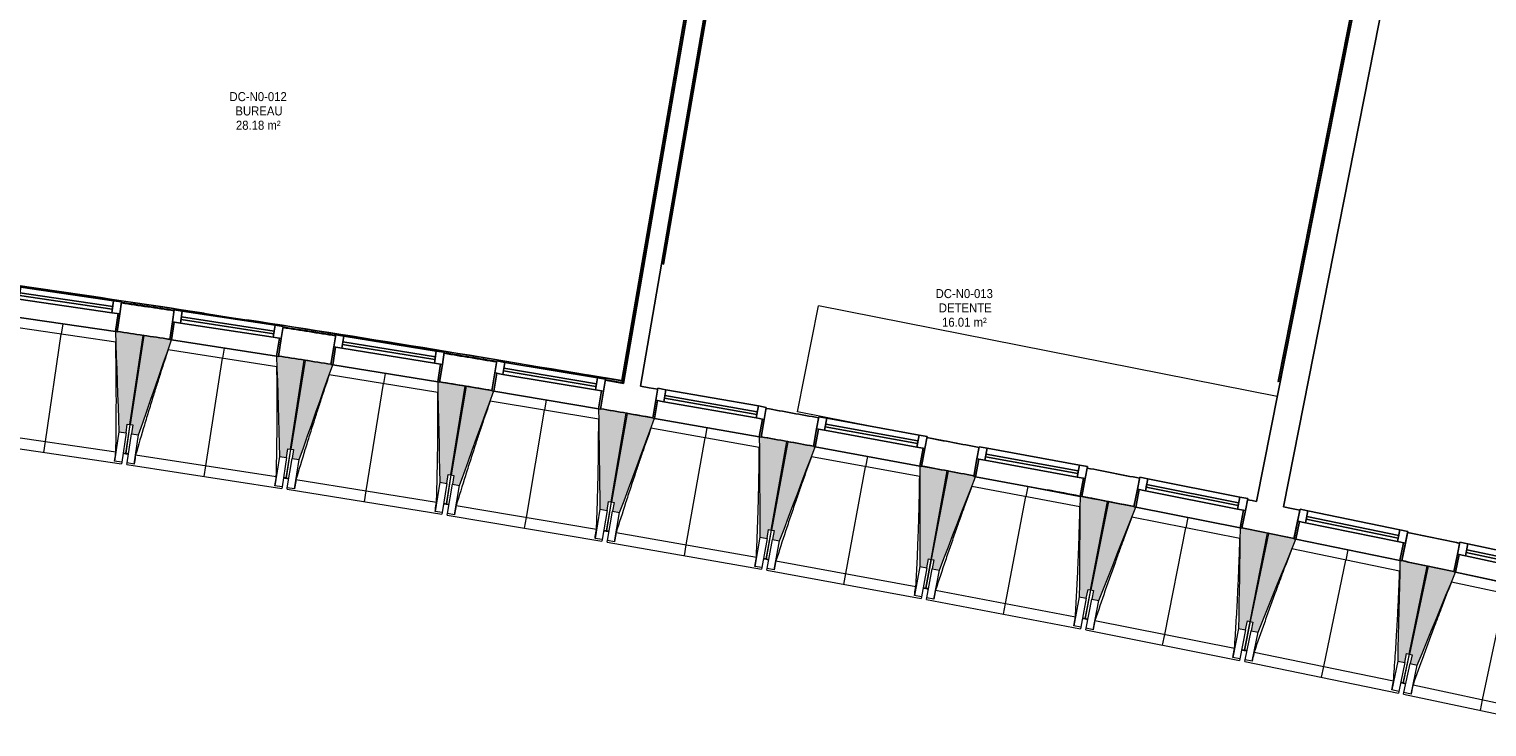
# Model space of a CAD drawing. Header units: millimetres. Extents: x -2845 to 74565, y -36590 to 13748.
# Tile 28 of 49: x 49814 to 57899, y -32771 to -28901. Entities that reach past the tile are written whole.
import ezdxf

# ---------------------------------------------------------------- set-up
doc = ezdxf.new("R2010")
doc.units = ezdxf.units.MM
for name, color, linetype, lineweight in [('A-FLOR', 7, 'Continuous', 25), ('A-FLOR-HRAL', 7, 'Continuous', 18), ('A-GENM', 7, 'Continuous', 18), ('A-GLAZ', 7, 'Continuous', 25), ('A-WALL', 7, 'Continuous', 25), ('ESPACE', 7, 'Continuous', 30), ('I-WALL', 7, 'Continuous', 25), ('MUR', 7, 'Continuous', 25), ('Q-CASE', 7, 'Continuous', 18), ('S-BEAM', 7, 'Continuous', 18)]:
    doc.layers.add(name, color=color, linetype=linetype, lineweight=lineweight)
doc.styles.add('Arial_4', font='arial.ttf', dxfattribs={"width": 0.9, "height": 50})

# ---------------------------------------------------------------- blocks, each defined once
blk = doc.blocks.new('20_MUR PREFA_01 - MODULE_01 B-3165811-2021_015_1111_DCE_1_50_N0 FINI_CFO_DIS')
at = {"layer": 'A-GENM'}
for p, q in [((0, 722.1), (0, 661.4)), ((0, 661.4), (0, 58.5)), ((0, 0.7), (0, 58.5))]:
    blk.add_line(p, q, dxfattribs=at)
blk = doc.blocks.new('B02_DC_STR_rvt-1-2021_015_1111_DCE_1_50_N0 FINI_CFO_DIS')
at = {"layer": 'S-BEAM', "lineweight": 5, "true_color": 0x787878}
for points in [[(-2818.4, -31141), (-2811.1, -31091.6), (-2796.3, -31093.7), (-2723.9, -30600.2), (-2867.3, -30579.2), (-2867.4, -30579.9), (-2877.3, -30578.4), (-2857.9, -31135.2)], [(-2748.3, -31151.6), (-2566.2, -30625.1), (-2576.1, -30623.6), (-2576.1, -30622.9), (-2719.3, -30601.2), (-2795.1, -31093.8), (-2780.3, -31096.1), (-2787.9, -31145.5), (-2771.5, -31148)], [(-1928, -31277.9), (-1920.4, -31228.5), (-1905.6, -31230.7), (-1829.7, -30737.7), (-1972.9, -30715.7), (-1973, -30716.4), (-1982.9, -30714.9), (-1967.5, -31271.8)], [(-1858, -31288.9), (-1672.2, -30763.7), (-1682, -30762.1), (-1682, -30761.4), (-1825, -30738.4), (-1904.4, -31230.8), (-1889.6, -31233.2), (-1897.5, -31282.6), (-1875.4, -31286.1)], [(-1038.6, -31421.1), (-1030.7, -31371.7), (-1015.9, -31374.1), (-936.4, -30881.7), (-1079.5, -30858.6), (-1079.6, -30859.3), (-1089.4, -30857.7), (-1078.1, -31414.7)], [(-968.8, -31432.7), (-779.1, -30908.8), (-789, -30907.1), (-789, -30906.4), (-931.7, -30882.4), (-1014.7, -31374.2), (-999.9, -31376.7), (-1008.2, -31426), (-979.3, -31430.9)], [(-150.3, -31570.7), (-142, -31521.4), (-127.2, -31523.9), (-44.3, -31032), (-187.1, -31007.9), (-187.3, -31008.6), (-197.1, -31007), (-189.8, -31564.1), (-161.2, -31568.9)], [(-80.5, -31582.8), (112.9, -31060.3), (103, -31058.6), (103, -31057.9), (-39.5, -31032.8), (-126, -31524), (-111.3, -31526.6), (-119.9, -31575.8), (-83.2, -31582.3)], [(736.9, -31726.7), (745.6, -31677.4), (760.3, -31680), (846.8, -31188.8), (704.1, -31163.7), (704, -31164.4), (694.2, -31162.6), (697.5, -31719.8), (713.4, -31722.6)], [(806.6, -31739.3), (1003.7, -31218.2), (993.9, -31216.4), (993.9, -31215.7), (851.5, -31189.6), (761.5, -31680.2), (776.3, -31682.9), (767.2, -31732), (776.3, -31733.7)], [(1623, -31889), (1632, -31839.9), (1646.7, -31842.6), (1736.8, -31352), (1594.2, -31325.8), (1594.1, -31326.5), (1584.3, -31324.7), (1583.6, -31881.8), (1609.5, -31886.6)], [(1692.6, -31902.1), (1892.7, -31384.5), (1883.3, -31382.7), (1883.3, -31379.8), (1741.5, -31352.7), (1647.9, -31842.7), (1662.6, -31845.5), (1653.3, -31894.6), (1662.6, -31896.4)], [(2507.8, -32057.8), (2517.2, -32008.7), (2531.9, -32011.5), (2625.5, -31521.5), (2473.2, -31492.5), (2468.5, -32050.3), (2505.6, -32057.3)], [(2577.3, -32071.3), (2782, -31553.1), (2772.2, -31551.2), (2772.2, -31550.5), (2630.2, -31522.3), (2533.1, -32011.6), (2547.8, -32014.5), (2538.1, -32063.6), (2547.8, -32065.5)], [(3391.5, -32232.8), (3401.7, -32183.9), (3415.9, -32186.7), (3513, -31697.5), (3370.8, -31669.3), (3370.7, -31669.9), (3360.9, -31668), (3352.2, -32225.1), (3354.4, -32225.5)], [(3460.9, -32246.9), (3669.5, -31729.5), (3517.7, -31698.3), (3417.1, -32186.8), (3431.8, -32189.9), (3421.7, -32238.8), (3431.8, -32240.9)], [(4273.8, -32414.3), (4283.9, -32365.3), (4298.6, -32368.3), (4399.2, -31879.8), (4247.4, -31848.5), (4234.7, -32406.2), (4239.4, -32407.2)], [(4343.1, -32428.8), (4555.2, -31913.6), (4545.4, -31911.5), (4545.4, -31910.8), (4403.9, -31880.6), (4299.8, -32368.4), (4314.5, -32371.6), (4304, -32420.5), (4314.5, -32422.7)]]:
    blk.add_hatch(color=8, dxfattribs=at).paths.add_polyline_path(points)
at = {"layer": 'A-FLOR'}
for p, q in [((-2834.8, -31252.9), (-2805.1, -31257.4)), ((-2804.9, -31256.3), (-2819.7, -31254)), ((-1945.2, -31389.6), (-1915.6, -31394.3)), ((-1930.2, -31390.9), (-1945, -31388.7)), ((-1915.6, -31394.3), (-1930.4, -31392)), ((-1027, -31537.6), (-1056.6, -31532.8)), ((-1056.6, -31532.8), (-1027, -31537.6)), ((-139.6, -31687.3), (-169.1, -31682.2)), ((-169.1, -31682.2), (-139.6, -31687.3)), ((-139.4, -31686.2), (-154.1, -31683.6)), ((717.3, -31838.1), (746.8, -31843.4)), ((732.2, -31839.7), (717.5, -31837.1)), ((1632, -32005.8), (1602.5, -32000.3)), ((1602.5, -32000.3), (1632, -32005.8)), ((1632.3, -32004.7), (1617.5, -32001.9)), ((2516.1, -32174.6), (2486.6, -32168.9)), ((2486.6, -32168.9), (2516.1, -32174.6)), ((2501.5, -32170.7), (2486.8, -32167.9)), ((3369.5, -32343.8), (3398.9, -32349.8)), ((3399.1, -32348.6), (3384.4, -32345.6)), ((4280.4, -32531.2), (4251, -32525.1)), ((4251, -32525.1), (4280.4, -32531.2)), ((4265.9, -32527.1), (4251.2, -32524))]:
    blk.add_line(p, q, dxfattribs=at)
at = {"layer": 'S-BEAM'}
for p, q in [((-2875.6, -30637.1), (-3479.7, -30548.6)), ((-3461.2, -30492.8), (-2877.3, -30578.4)), ((-2723.9, -30600.2), (-2867.4, -30579.2)), ((-2796.3, -31093.7), (-2723.9, -30600.2)), ((-2719.2, -30600.8), (-2795.1, -31093.8)), ((-2576, -30622.9), (-2719.2, -30600.8)), ((-2566.2, -30625.1), (-1982.9, -30714.9)), ((-1981.6, -30773.5), (-2585, -30680.7)), ((-1829.7, -30737.7), (-1973, -30715.7)), ((-1905.6, -31230.7), (-1829.7, -30737.7)), ((-1825, -30738.4), (-1904.4, -31230.8)), ((-1681.9, -30761.5), (-1825, -30738.4)), ((-1672.1, -30763.7), (-1089.5, -30857.7)), ((-1088.7, -30916.4), (-1691.4, -30819.2)), ((-936.4, -30881.7), (-1079.6, -30858.6)), ((-1015.9, -31374.1), (-936.4, -30881.7)), ((-931.7, -30882.4), (-1014.7, -31374.2)), ((-788.8, -30906.5), (-931.7, -30882.4)), ((-196.7, -31065.6), (-798.7, -30964.1)), ((-779.1, -30908.8), (-197.1, -31007)), ((-44.3, -31032), (-187.2, -31007.9)), ((-127.2, -31523.9), (-44.3, -31032)), ((-39.5, -31032.8), (-126, -31524)), ((103.2, -31057.9), (-39.5, -31032.8)), ((-2796.3, -31093.7), (-2819.8, -31254.1)), ((-2819.7, -31254), (-2795.1, -31093.8)), ((-2818.4, -31141), (-2811.1, -31091.6)), ((-2811.1, -31091.6), (-2796.3, -31093.7)), ((-2795.1, -31093.8), (-2780.3, -31096.1)), ((-2780.3, -31096.1), (-2787.9, -31145.5)), ((694.1, -31221.3), (92.9, -31115.5)), ((112.9, -31060.3), (694.1, -31162.6)), ((-3704.3, -31186.3), (-2843.5, -31312.5)), ((-3655.7, -31132.1), (-2874.5, -31246.6)), ((-2857.9, -31135.2), (-2881.7, -31297.7)), ((-2857.9, -31135.2), (-2818.4, -31141)), ((-2818.4, -31141), (-2842.2, -31303.5)), ((-2812.8, -31307.8), (-2787.9, -31145.5)), ((-2787.9, -31145.5), (-2748.3, -31151.6)), ((-2773.3, -31313.9), (-2748.3, -31151.6)), ((846.8, -31188.8), (704, -31163.7)), ((760.3, -31680), (846.8, -31188.8)), ((851.5, -31189.6), (761.5, -31680.2)), ((994, -31215.7), (851.5, -31189.6)), ((-2834.9, -31254), (-2820.1, -31256.2)), ((-2820.1, -31256.1), (-2819.9, -31255.2)), ((-2819.9, -31255.2), (-2820.1, -31256.2)), ((-2820.1, -31256.1), (-2805.2, -31258.4)), ((-2765.2, -31263), (-1984.9, -31383.1)), ((-1967.5, -31271.8), (-1992.5, -31434.1)), ((-1967.5, -31271.8), (-1928, -31277.9)), ((-1928, -31277.9), (-1953, -31440.2)), ((-1905.6, -31230.7), (-1930.2, -31390.9)), ((-1930.2, -31390.8), (-1904.4, -31230.8)), ((-1928, -31277.9), (-1920.4, -31228.5)), ((-1923.7, -31444.7), (-1897.5, -31282.6)), ((-1920.4, -31228.5), (-1905.6, -31230.7)), ((-1904.4, -31230.8), (-1889.6, -31233.2)), ((-1889.6, -31233.2), (-1897.5, -31282.6)), ((-1897.5, -31282.6), (-1858, -31288.9)), ((1583.8, -31383.4), (983.4, -31273.2)), ((1003.8, -31218.2), (1584.3, -31324.7)), ((-2881.7, -31297.7), (-2881.7, -31297.5)), ((-2842.2, -31303.5), (-2881.7, -31297.7)), ((-2842.2, -31303.5), (-2843.5, -31312.5)), ((-2814.2, -31316.8), (-2812.8, -31307.8)), ((-2814.2, -31316.8), (-1954.3, -31449.1)), ((-2773.3, -31313.9), (-2812.8, -31307.8)), ((-2773.2, -31313.7), (-2773.3, -31313.9)), ((-1884.2, -31451), (-1858, -31288.9)), ((1736.8, -31352), (1594.2, -31325.8)), ((1646.7, -31842.6), (1736.8, -31352)), ((1741.5, -31352.7), (1647.9, -31842.7)), ((1883.8, -31379.9), (1741.5, -31352.7)), ((-1992.5, -31434.1), (-1992.5, -31433.8)), ((-1953, -31440.2), (-1992.5, -31434.1)), ((-1953, -31440.2), (-1954.3, -31449.1)), ((-1945.4, -31390.7), (-1930.5, -31393)), ((-1930.4, -31392), (-1930.5, -31393)), ((-1930.5, -31392.9), (-1915.7, -31395.3)), ((-1925.1, -31453.6), (-1923.7, -31444.7)), ((-1884.2, -31451), (-1923.7, -31444.7)), ((-1875.7, -31400.2), (-1096.3, -31525.9)), ((-1078.1, -31414.7), (-1104.3, -31576.8)), ((-1078.1, -31414.7), (-1038.6, -31421.1)), ((-1038.6, -31421.1), (-1064.8, -31583.2)), ((-1015.9, -31374.1), (-1041.7, -31534.2)), ((-1041.6, -31534.1), (-1014.7, -31374.2)), ((-1038.6, -31421.1), (-1030.7, -31371.7)), ((-1035.5, -31587.9), (-1008.2, -31426)), ((-1030.7, -31371.7), (-1015.9, -31374.1)), ((-1014.7, -31374.2), (-999.9, -31376.7)), ((-999.9, -31376.7), (-1008.2, -31426)), ((-1008.2, -31426), (-968.8, -31432.7)), ((-996.1, -31594.6), (-968.8, -31432.7)), ((2472.3, -31551.8), (1872.7, -31437.3)), ((1893.5, -31382.5), (2473.2, -31493.1)), ((-1925.1, -31453.6), (-1066.2, -31592.1)), ((-1884.1, -31450.8), (-1884.2, -31451)), ((-127.2, -31523.9), (-154.2, -31683.7)), ((-154.1, -31683.6), (-126, -31524)), ((-150.3, -31570.7), (-142, -31521.4)), ((-142, -31521.4), (-127.2, -31523.9)), ((-126, -31524), (-111.3, -31526.6)), ((-111.3, -31526.6), (-119.9, -31575.8)), ((2625.5, -31521.5), (2473.2, -31492.5)), ((2531.9, -32011.5), (2625.5, -31521.5)), ((2630.2, -31522.3), (2533.1, -32011.6)), ((2772.3, -31550.5), (2630.2, -31522.3)), ((-1104.3, -31576.8), (-1104.3, -31576.6)), ((-1064.8, -31583.2), (-1104.3, -31576.8)), ((-1064.8, -31583.2), (-1066.2, -31592.1)), ((-1056.8, -31533.8), (-1042, -31536.2)), ((-1041.9, -31535.6), (-1042, -31536.2)), ((-1042, -31536.1), (-1027.2, -31538.6)), ((-1037, -31596.9), (-1035.5, -31587.9)), ((-1037, -31596.9), (-179.1, -31741.5)), ((-996.1, -31594.6), (-1035.5, -31587.9)), ((-996, -31594.3), (-996.1, -31594.6)), ((-987.3, -31543.8), (-208.7, -31675.1)), ((-189.8, -31564.1), (-217.1, -31726)), ((-189.8, -31564.1), (-150.3, -31570.7)), ((-150.3, -31570.7), (-177.6, -31732.6)), ((-148.4, -31737.6), (-119.9, -31575.8)), ((-119.9, -31575.8), (-80.5, -31582.8)), ((-109, -31744.5), (-80.5, -31582.8)), ((3359.6, -31726.6), (2760.8, -31607.9)), ((2782, -31553.1), (3360.9, -31668)), ((-169.3, -31683.3), (-154.5, -31685.8)), ((-154.5, -31685.7), (-154.4, -31684.8)), ((-154.4, -31684.8), (-154.5, -31685.8)), ((-154.5, -31685.7), (-139.7, -31688.3)), ((760.3, -31680), (732.2, -31839.7)), ((732.3, -31839.6), (761.5, -31680.2)), ((736.9, -31726.7), (745.6, -31677.4)), ((745.6, -31677.4), (760.3, -31680)), ((761.5, -31680.2), (776.3, -31682.9)), ((776.3, -31682.9), (767.2, -31732)), ((3513, -31697.5), (3370.8, -31669.2)), ((-217.1, -31726), (-217.1, -31725.7)), ((-177.6, -31732.6), (-217.1, -31726)), ((-177.6, -31732.6), (-179.1, -31741.5)), ((-150, -31746.5), (-148.4, -31737.6)), ((-150, -31746.5), (706.8, -31897.3)), ((-109, -31744.5), (-148.4, -31737.6)), ((-108.9, -31744.2), (-109, -31744.5)), ((-99.8, -31693.7), (677.7, -31830.6)), ((697.5, -31719.8), (669, -31881.5)), ((697.5, -31719.8), (736.9, -31726.7)), ((736.9, -31726.7), (708.4, -31888.4)), ((737.6, -31893.6), (767.2, -31732)), ((767.2, -31732), (806.6, -31739.3)), ((777, -31900.8), (806.6, -31739.3)), ((3415.9, -32186.7), (3513, -31697.5)), ((3517.7, -31698.3), (3417.1, -32186.8)), ((3669.5, -31729.5), (3517.7, -31698.3)), ((3669.2, -31730.2), (4247.3, -31849.2)), ((717.1, -31839.2), (731.9, -31841.8)), ((732, -31840.8), (731.9, -31841.8)), ((731.9, -31841.7), (746.6, -31844.4)), ((786.5, -31850.1), (1563.1, -31992.6)), ((1646.7, -31842.6), (1617.5, -32002)), ((1617.5, -32001.9), (1647.9, -31842.7)), ((1623, -31889), (1632, -31839.9)), ((1632, -31839.9), (1646.7, -31842.6)), ((1647.9, -31842.7), (1662.6, -31845.5)), ((1662.6, -31845.5), (1653.3, -31894.6)), ((4245.6, -31907.8), (3647.7, -31784.8)), ((4399.2, -31879.8), (4247.4, -31848.5)), ((669, -31881.5), (669, -31881.2)), ((708.4, -31888.4), (669, -31881.5)), ((708.4, -31888.4), (706.8, -31897.3)), ((736, -31902.5), (737.6, -31893.6)), ((736, -31902.5), (1591.7, -32059.5)), ((777, -31900.8), (737.6, -31893.6)), ((777, -31900.5), (777, -31900.8)), ((1583.6, -31881.8), (1554, -32043.3)), ((1583.6, -31881.8), (1623, -31889)), ((1623, -31889), (1593.3, -32050.6)), ((1622.5, -32055.9), (1653.3, -31894.6)), ((1653.3, -31894.6), (1692.6, -31902.1)), ((1661.8, -32063.4), (1692.6, -31902.1)), ((4298.6, -32368.3), (4399.2, -31879.8)), ((4403.9, -31880.6), (4299.8, -32368.4)), ((4545.6, -31910.9), (4403.9, -31880.6)), ((4555.2, -31913.6), (5132.4, -32036.8)), ((1602.3, -32001.4), (1617.1, -32004.1)), ((1617.1, -32004), (1617.3, -32003.1)), ((1617.3, -32003.1), (1617.1, -32004.1)), ((1617.1, -32004), (1631.9, -32006.8)), ((1671.7, -32012.8), (2447.2, -32160.9)), ((2531.9, -32011.5), (2501.5, -32170.7)), ((2501.6, -32170.6), (2533.1, -32011.6)), ((2507.8, -32057.8), (2517.2, -32008.7)), ((2517.2, -32008.7), (2531.9, -32011.5)), ((2533.1, -32011.6), (2547.8, -32014.5)), ((2547.8, -32014.5), (2538.1, -32063.6)), ((5130.3, -32095.4), (4533.2, -31968)), ((1554, -32043.3), (1554, -32043.1)), ((1593.3, -32050.6), (1554, -32043.3)), ((1593.3, -32050.6), (1591.7, -32059.5)), ((1620.8, -32064.8), (1622.5, -32055.9)), ((1620.8, -32064.8), (2475.3, -32227.9)), ((1661.8, -32063.4), (1622.5, -32055.9)), ((1661.9, -32063.2), (1661.8, -32063.4)), ((2468.5, -32050.3), (2437.8, -32211.6)), ((2468.5, -32050.3), (2507.8, -32057.8)), ((2507.8, -32057.8), (2477, -32219.1)), ((2506.2, -32224.6), (2538.1, -32063.6)), ((2538.1, -32063.6), (2577.3, -32071.3)), ((2545.4, -32232.4), (2577.3, -32071.3)), ((2486.4, -32169.9), (2501.2, -32172.8)), ((2501.3, -32171.8), (2501.2, -32172.8)), ((2501.2, -32172.7), (2515.9, -32175.6)), ((2437.8, -32211.6), (2437.8, -32211.3)), ((2477, -32219.1), (2437.8, -32211.6)), ((2477, -32219.1), (2475.3, -32227.9)), ((2504.4, -32233.5), (2506.2, -32224.6)), ((2504.4, -32233.5), (3357.8, -32402.8)), ((2545.4, -32232.4), (2506.2, -32224.6)), ((2545.5, -32232.2), (2545.4, -32232.4)), ((2555.7, -32181.9), (3330.1, -32335.5)), ((3352.2, -32225.1), (3320.3, -32386.1)), ((3352.2, -32225.1), (3391.5, -32232.8)), ((3391.5, -32232.8), (3359.5, -32393.9)), ((3415.9, -32186.7), (3384.4, -32345.7)), ((3384.4, -32345.6), (3417.1, -32186.8)), ((3388.6, -32399.7), (3421.7, -32238.8)), ((3391.5, -32232.8), (3401.2, -32183.8)), ((3401.2, -32183.8), (3415.9, -32186.7)), ((3417.1, -32186.8), (3431.8, -32189.9)), ((3431.8, -32189.9), (3421.7, -32238.8)), ((3421.7, -32238.8), (3460.9, -32246.9)), ((3427.8, -32407.7), (3460.9, -32246.9)), ((3320.3, -32386.1), (3320.3, -32385.9)), ((3359.5, -32393.9), (3320.3, -32386.1)), ((3359.5, -32393.9), (3357.8, -32402.8)), ((3369.3, -32344.9), (3384, -32347.8)), ((3384, -32347.7), (3384.2, -32346.8)), ((3384.2, -32346.8), (3384, -32347.8)), ((3384, -32347.7), (3398.7, -32350.7)), ((3386.8, -32408.5), (3388.6, -32399.7)), ((3386.8, -32408.5), (4238.9, -32584)), ((3427.8, -32407.7), (3388.6, -32399.7)), ((3427.9, -32407.5), (3427.8, -32407.7)), ((3438.4, -32357.3), (4211.7, -32516.5)), ((4234.7, -32406.2), (4201.6, -32567)), ((4234.7, -32406.2), (4273.8, -32414.3)), ((4273.8, -32414.3), (4240.7, -32575.1)), ((4298.6, -32368.3), (4265.9, -32527.1)), ((4266, -32527), (4299.8, -32368.4)), ((4269.8, -32581.1), (4304, -32420.5)), ((4273.8, -32414.3), (4283.9, -32365.3)), ((4283.9, -32365.3), (4298.6, -32368.3)), ((4299.8, -32368.4), (4314.5, -32371.6)), ((4314.5, -32371.6), (4304, -32420.5)), ((4304, -32420.5), (4343.1, -32428.8)), ((4308.9, -32589.4), (4343.1, -32428.8)), ((4201.6, -32567), (4201.6, -32566.8)), ((4240.7, -32575.1), (4201.6, -32567)), ((4240.7, -32575.1), (4238.9, -32584)), ((4250.8, -32526.1), (4265.5, -32529.1)), ((4265.7, -32528.2), (4265.5, -32529.1)), ((4265.5, -32529), (4280.2, -32532.2)), ((4267.9, -32589.9), (4269.8, -32581.1)), ((4308.9, -32589.4), (4269.8, -32581.1)), ((4319.9, -32539), (5092, -32703.8)), ((4267.9, -32589.9), (5118.7, -32771.4)), ((4309, -32589.2), (4308.9, -32589.4))]:
    blk.add_line(p, q, dxfattribs=at)
at = {"layer": 'S-BEAM', "flags": 128}
for points in [[(-2877.3, -30577.7), (-2874.9, -30647.4), (-2872.5, -30717.1), (-2870, -30786.8), (-2867.6, -30856.5), (-2865.2, -30926.2), (-2862.8, -30995.9), (-2860.4, -31065.6), (-2857.9, -31135.2)], [(-2748.3, -31151.6), (-2725.5, -31085.7), (-2702.7, -31019.8), (-2680, -30953.9), (-2657.2, -30888), (-2634.4, -30822.1), (-2611.6, -30756.2), (-2588.8, -30690.3), (-2566, -30624.4)], [(-1982.9, -30714.2), (-1981, -30783.9), (-1979, -30853.6), (-1977.1, -30923.3), (-1975.2, -30993), (-1973.3, -31062.7), (-1971.4, -31132.4), (-1969.4, -31202.1), (-1967.5, -31271.8)], [(-1858, -31288.9), (-1834.8, -31223.2), (-1811.5, -31157.5), (-1788.3, -31091.7), (-1765, -31026), (-1741.7, -30960.3), (-1718.5, -30894.5), (-1695.2, -30828.8), (-1671.9, -30763.1)], [(-1089.5, -30857), (-1088, -30926.7), (-1086.6, -30996.4), (-1085.2, -31066.2), (-1083.8, -31135.9), (-1082.4, -31205.6), (-1081, -31275.3), (-1079.5, -31345), (-1078.1, -31414.7)], [(-968.8, -31432.7), (-945, -31367.1), (-921.3, -31301.5), (-897.6, -31236), (-873.8, -31170.4), (-850.1, -31104.8), (-826.4, -31039.3), (-802.6, -30973.7), (-778.9, -30908.1)], [(-197.1, -31006.3), (-196.2, -31076), (-195.3, -31145.7), (-194.3, -31215.4), (-193.4, -31285.2), (-192.5, -31354.9), (-191.6, -31424.6), (-190.7, -31494.3), (-189.8, -31564.1)], [(-80.5, -31582.8), (-56.3, -31517.4), (-32.1, -31452), (-7.9, -31386.6), (16.3, -31321.2), (40.5, -31255.8), (64.7, -31190.4), (88.9, -31125), (113.1, -31059.6)], [(694.2, -31161.9), (694.6, -31231.7), (695, -31301.4), (695.4, -31371.1), (695.8, -31440.8), (696.2, -31510.6), (696.7, -31580.3), (697.1, -31650), (697.5, -31719.8)], [(-2881.7, -31297.5), (-2880.3, -31287.3), (-2878.8, -31277.1), (-2877.4, -31267), (-2876, -31256.8), (-2874.5, -31246.6)], [(-2765.2, -31263), (-2766.8, -31273.1), (-2768.4, -31283.2), (-2770, -31293.4), (-2771.6, -31303.5), (-2773.2, -31313.7)], [(806.6, -31739.3), (831.3, -31674), (855.9, -31608.8), (880.6, -31543.6), (905.3, -31478.4), (930, -31413.2), (954.6, -31348), (979.3, -31282.7), (1004, -31217.5)], [(1584.3, -31324), (1584.2, -31393.7), (1584.1, -31463.5), (1584, -31533.2), (1584, -31602.9), (1583.9, -31672.6), (1583.8, -31742.4), (1583.7, -31812.1), (1583.6, -31881.8)], [(-1992.5, -31433.8), (-1991, -31423.7), (-1989.5, -31413.5), (-1987.9, -31403.4), (-1986.4, -31393.2), (-1984.9, -31383.1)], [(-1875.7, -31400.2), (-1877.4, -31410.3), (-1879.1, -31420.4), (-1880.8, -31430.5), (-1882.4, -31440.7), (-1884.1, -31450.8)], [(1692.6, -31902.1), (1717.7, -31837.1), (1742.8, -31772), (1768, -31707), (1793.1, -31642), (1818.3, -31576.9), (1843.4, -31511.9), (1868.6, -31446.9), (1892.7, -31384.5)], [(-1104.3, -31576.6), (-1102.7, -31566.4), (-1101.1, -31556.3), (-1099.5, -31546.2), (-1097.9, -31536), (-1096.3, -31525.9)], [(2473.2, -31492.5), (2472.6, -31562.2), (2472.1, -31631.9), (2471.5, -31701.6), (2470.9, -31771.4), (2470.3, -31841.1), (2469.7, -31910.8), (2469.1, -31980.5), (2468.5, -32050.3)], [(-987.3, -31543.8), (-989, -31553.9), (-990.8, -31564), (-992.5, -31574.1), (-994.2, -31584.2), (-996, -31594.3)], [(2577.3, -32071.3), (2603, -32006.5), (2628.6, -31941.6), (2654.2, -31876.8), (2679.8, -31811.9), (2705.4, -31747.1), (2731, -31682.2), (2756.6, -31617.3), (2782.2, -31552.5)], [(-217.1, -31725.7), (-215.4, -31715.6), (-213.7, -31705.5), (-212.1, -31695.3), (-210.4, -31685.2), (-208.7, -31675.1)], [(3360.9, -31667.3), (3359.9, -31737), (3358.8, -31806.7), (3357.7, -31876.5), (3356.6, -31946.2), (3355.5, -32015.9), (3354.4, -32085.6), (3353.3, -32155.3), (3352.2, -32225.1)], [(-99.8, -31693.7), (-101.7, -31703.8), (-103.5, -31713.9), (-105.3, -31724), (-107.1, -31734.1), (-108.9, -31744.2)], [(3460.9, -32246.9), (3487, -32182.2), (3513, -32117.6), (3539.1, -32052.9), (3565.2, -31988.2), (3591.3, -31923.6), (3617.3, -31858.9), (3643.4, -31794.2), (3669.5, -31729.5)], [(669, -31881.2), (670.8, -31871.1), (672.5, -31861), (674.3, -31850.9), (676, -31840.8), (677.7, -31830.6)], [(786.5, -31850.1), (784.6, -31860.2), (782.7, -31870.3), (780.8, -31880.3), (778.9, -31890.4), (777, -31900.5)], [(4247.4, -31848.5), (4245.8, -31918.2), (4244.2, -31987.9), (4242.6, -32057.6), (4241, -32127.3), (4239.4, -32197.1), (4237.8, -32266.8), (4236.3, -32336.5), (4234.7, -32406.2)], [(4343.1, -32428.8), (4369.7, -32364.3), (4396.2, -32299.9), (4422.8, -32235.4), (4449.3, -32170.9), (4475.8, -32106.4), (4502.4, -32041.9), (4528.9, -31977.5), (4555.5, -31913)], [(1554, -32043.1), (1555.8, -32033), (1557.6, -32022.9), (1559.4, -32012.8), (1561.2, -32002.7), (1563.1, -31992.6)], [(1671.7, -32012.8), (1669.7, -32022.9), (1667.7, -32032.9), (1665.8, -32043), (1663.8, -32053.1), (1661.9, -32063.2)], [(2437.8, -32211.3), (2439.7, -32201.2), (2441.5, -32191.1), (2443.4, -32181), (2445.3, -32170.9), (2447.2, -32160.9)], [(2555.7, -32181.9), (2553.6, -32191.9), (2551.6, -32202), (2549.5, -32212), (2547.5, -32222.1), (2545.5, -32232.2)], [(3320.3, -32385.9), (3322.3, -32375.8), (3324.2, -32365.7), (3326.2, -32355.6), (3328.1, -32345.6), (3330.1, -32335.5)], [(3438.4, -32357.3), (3436.3, -32367.3), (3434.2, -32377.4), (3432.1, -32387.4), (3430, -32397.5), (3427.9, -32407.5)], [(4201.6, -32566.8), (4203.6, -32556.7), (4205.6, -32546.6), (4207.7, -32536.6), (4209.7, -32526.5), (4211.7, -32516.5)], [(4319.9, -32539), (4317.7, -32549), (4315.5, -32559.1), (4313.3, -32569.1), (4311.2, -32579.1), (4309, -32589.2)]]:
    blk.add_lwpolyline(points, dxfattribs=at)
at = {"layer": 'S-BEAM'}
for points, knots in [([(-2874.5, -31246.6), (-2873.7, -31200.7), (-2872.8, -31131.8), (-2872.2, -31039.9), (-2872, -30965.1), (-2872.2, -30884.6), (-2872.9, -30798.4), (-2874, -30715.8), (-2875.2, -30662), (-2875.7, -30637.1)], [0, 0, 0, 0, 0.2222222, 0.3333333, 0.4444444, 0.5833333, 0.7222222, 0.8611111, 0.9816328, 0.9816328, 0.9816328, 0.9816328]), ([(-2584.9, -30680.7), (-2598.3, -30720.7), (-2618.6, -30782.8), (-2645.5, -30866.9), (-2667.9, -30938.2), (-2691.7, -31015.1), (-2725, -31125.1), (-2749.3, -31207.8), (-2765.2, -31263)], [0.0183454, 0.0183454, 0.0183454, 0.0183454, 0.2222222, 0.3333333, 0.4444444, 0.5833333, 0.7222222, 1, 1, 1, 1]), ([(-1984.9, -31383.1), (-1983.8, -31337.1), (-1982.4, -31268.2), (-1981.1, -31176.3), (-1980.3, -31101.6), (-1979.9, -31021.1), (-1980, -30934.8), (-1980.6, -30852.2), (-1981.3, -30798.5), (-1981.8, -30773.5)], [0, 0, 0, 0, 0.2222222, 0.3333333, 0.4444444, 0.5833333, 0.7222222, 0.8611111, 0.9816328, 0.9816328, 0.9816328, 0.9816328]), ([(-1691.2, -30819.2), (-1704.9, -30859.2), (-1725.7, -30921), (-1753.2, -31005), (-1776.1, -31076.1), (-1800.4, -31152.8), (-1834.5, -31262.6), (-1859.4, -31345.1), (-1875.7, -31400.2)], [0.0183454, 0.0183454, 0.0183454, 0.0183454, 0.2222222, 0.3333333, 0.4444444, 0.5833333, 0.7222222, 1, 1, 1, 1]), ([(-1096.3, -31525.9), (-1094.9, -31479.9), (-1093, -31411), (-1091, -31319.2), (-1089.7, -31244.4), (-1088.7, -31163.9), (-1088.2, -31077.7), (-1088.2, -30995.1), (-1088.5, -30941.3), (-1088.8, -30916.4)], [0, 0, 0, 0, 0.2222222, 0.3333333, 0.4444444, 0.5833333, 0.7222222, 0.8611111, 0.9816328, 0.9816328, 0.9816328, 0.9816328]), ([(-798.6, -30964.1), (-812.5, -31004), (-833.8, -31065.7), (-861.9, -31149.5), (-885.3, -31220.4), (-910.1, -31297), (-945, -31406.5), (-970.5, -31488.8), (-987.3, -31543.8)], [0.0183454, 0.0183454, 0.0183454, 0.0183454, 0.2222222, 0.3333333, 0.4444444, 0.5833333, 0.7222222, 1, 1, 1, 1]), ([(-208.7, -31675.1), (-207, -31629.1), (-204.6, -31560.3), (-202, -31468.4), (-200.1, -31393.7), (-198.6, -31313.2), (-197.4, -31226.9), (-196.8, -31144.4), (-196.8, -31090.6), (-196.8, -31065.6)], [0, 0, 0, 0, 0.2222222, 0.3333333, 0.4444444, 0.5833333, 0.7222222, 0.8611111, 0.9816328, 0.9816328, 0.9816328, 0.9816328]), ([(93, -31115.5), (78.8, -31155.2), (57.1, -31216.8), (28.4, -31300.3), (4.4, -31371.1), (-20.9, -31447.5), (-56.6, -31556.8), (-82.7, -31638.9), (-99.8, -31693.7)], [0.0183454, 0.0183454, 0.0183454, 0.0183454, 0.2222222, 0.3333333, 0.4444444, 0.5833333, 0.7222222, 1, 1, 1, 1]), ([(677.7, -31830.6), (679.8, -31784.7), (682.7, -31715.9), (686, -31624), (688.3, -31549.3), (690.5, -31468.8), (692.3, -31382.6), (693.4, -31300), (693.9, -31246.3), (694, -31221.3)], [0, 0, 0, 0, 0.2222222, 0.3333333, 0.4444444, 0.5833333, 0.7222222, 0.8611111, 0.9816328, 0.9816328, 0.9816328, 0.9816328]), ([(983.5, -31273.2), (969, -31312.9), (946.9, -31374.3), (917.5, -31457.6), (893.1, -31528.2), (867.1, -31604.4), (830.7, -31713.5), (804, -31795.4), (786.5, -31850.1)], [0.0183454, 0.0183454, 0.0183454, 0.0183454, 0.2222222, 0.3333333, 0.4444444, 0.5833333, 0.7222222, 1, 1, 1, 1]), ([(1563.1, -31992.6), (1565.5, -31946.7), (1568.9, -31877.8), (1572.8, -31786), (1575.7, -31711.3), (1578.4, -31630.9), (1580.8, -31544.6), (1582.6, -31462.1), (1583.4, -31408.3), (1583.7, -31383.3)], [0, 0, 0, 0, 0.2222222, 0.3333333, 0.4444444, 0.5833333, 0.7222222, 0.8611111, 0.9816328, 0.9816328, 0.9816328, 0.9816328]), ([(1872.8, -31437.3), (1858, -31476.9), (1835.4, -31538.2), (1805.5, -31621.3), (1780.6, -31691.7), (1754.1, -31767.7), (1716.9, -31876.5), (1689.6, -31958.2), (1671.7, -32012.8)], [0.0183454, 0.0183454, 0.0183454, 0.0183454, 0.2222222, 0.3333333, 0.4444444, 0.5833333, 0.7222222, 1, 1, 1, 1]), ([(2447.2, -32160.9), (2449.9, -32115), (2453.8, -32046.2), (2458.4, -31954.4), (2461.8, -31879.7), (2465.1, -31799.3), (2468.2, -31713), (2470.5, -31630.5), (2471.7, -31576.8), (2472.2, -31551.8)], [0, 0, 0, 0, 0.2222222, 0.3333333, 0.4444444, 0.5833333, 0.7222222, 0.8611111, 0.9816328, 0.9816328, 0.9816328, 0.9816328]), ([(2760.9, -31607.9), (2745.8, -31647.3), (2722.8, -31708.4), (2692.3, -31791.3), (2666.9, -31861.6), (2639.8, -31937.4), (2601.8, -32045.9), (2574, -32127.4), (2555.7, -32181.9)], [0.0183454, 0.0183454, 0.0183454, 0.0183454, 0.2222222, 0.3333333, 0.4444444, 0.5833333, 0.7222222, 1, 1, 1, 1]), ([(3330.1, -32335.5), (3333.2, -32289.6), (3337.5, -32220.8), (3342.8, -32129.1), (3346.8, -32054.4), (3350.6, -31974), (3354.3, -31887.8), (3357.2, -31805.3), (3358.8, -31751.6), (3359.5, -31726.6)], [0, 0, 0, 0, 0.2222222, 0.3333333, 0.4444444, 0.5833333, 0.7222222, 0.8611111, 0.9816328, 0.9816328, 0.9816328, 0.9816328]), ([(3647.8, -31784.8), (3632.4, -31824.1), (3609, -31885), (3577.9, -31967.7), (3551.9, -32037.8), (3524.3, -32113.4), (3485.6, -32221.7), (3457.1, -32302.9), (3438.4, -32357.3)], [0.0183454, 0.0183454, 0.0183454, 0.0183454, 0.2222222, 0.3333333, 0.4444444, 0.5833333, 0.7222222, 1, 1, 1, 1]), ([(4211.7, -32516.5), (4215.1, -32470.6), (4220, -32401.9), (4225.9, -32310.2), (4230.4, -32235.5), (4234.9, -32155.2), (4239.1, -32069), (4242.7, -31986.5), (4244.7, -31932.8), (4245.5, -31907.8)], [0, 0, 0, 0, 0.2222222, 0.3333333, 0.4444444, 0.5833333, 0.7222222, 0.8611111, 0.9816328, 0.9816328, 0.9816328, 0.9816328]), ([(4533.4, -31968), (4517.7, -32007.3), (4493.8, -32068), (4462.2, -32150.5), (4435.7, -32220.4), (4407.6, -32295.8), (4368, -32403.7), (4339, -32484.8), (4319.9, -32539)], [0.0183454, 0.0183454, 0.0183454, 0.0183454, 0.2222222, 0.3333333, 0.4444444, 0.5833333, 0.7222222, 1, 1, 1, 1])]:
    blk.add_open_spline(points, degree=3, knots=knots, dxfattribs=at)
at = {"layer": 'S-BEAM', "color": 5, "lineweight": 25, "true_color": 0x0000ff}
for p, rotation in [((-3169.2, -30535), 171.6612207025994), ((-2274.4, -30669.3), 171.2495861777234), ((-1380.7, -30810), 170.8379516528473), ((-488, -30957.2), 170.4263171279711), ((403.6, -31110.8), 170.0146826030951), ((1294.1, -31270.8), 169.603048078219), ((2183.5, -31437.1), 169.1914135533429), ((3071.6, -31609.9), 168.7797790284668), ((3958.4, -31789), 168.3681445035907), ((4844, -31974.5), 167.9565099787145)]:
    blk.add_blockref('20_MUR PREFA_01 - MODULE_01 B-3165811-2021_015_1111_DCE_1_50_N0 FINI_CFO_DIS', p, dxfattribs=dict(at, rotation=rotation))
blk = doc.blocks.new('XXX_VIDE FENETRE - 590-389517-2021_015_1111_DCE_1_50_N0 FINI_CFO_DIS')
at = {"layer": 'A-GLAZ'}
for p, q in [((-305.1, 0), (-305.1, -100)), ((-295.1, 0), (-305.1, 0)), ((295.1, 0), (-295.1, 0)), ((-295.1, -100), (-295.1, 0)), ((305.1, 0), (295.1, 0)), ((295.1, 0), (295.1, -100)), ((305.1, -100), (305.1, 0)), ((-305.1, -100), (-295.1, -100)), ((-260.1, -100), (-305.1, -100)), ((-305.1, -100), (-305.1, -167.5)), ((-260.1, -167.5), (-260.1, -100)), ((260.1, -100), (-260.1, -100)), ((260.1, -100), (260.1, -167.5)), ((305.1, -100), (260.1, -100)), ((295.1, -100), (305.1, -100)), ((305.1, -167.5), (305.1, -100)), ((-305.1, -167.5), (-260.1, -167.5)), ((-260.1, -167.5), (260.1, -167.5)), ((260.1, -167.5), (305.1, -167.5))]:
    blk.add_line(p, q, dxfattribs=at)
at = {"layer": 'A-GLAZ', "color": 173, "true_color": 0x5c63b1}
for p, q in [((260.1, -120), (-260.1, -120)), ((-260.1, -120), (-260.1, -135)), ((-260.1, -135), (260.1, -135)), ((260.1, -135), (260.1, -120))]:
    blk.add_line(p, q, dxfattribs=at)
blk = doc.blocks.new('Garde-corps - Garde-corps-509925-2021_015_1111_DCE_1_50_N0 FINI_CFO_DIS')
at = {"layer": 'A-FLOR-HRAL'}
for p, q in [((-4438.5, -30189.6), (-3606.8, -24050.4)), ((-4430.5, -30183.5), (-3600.7, -24058.5)), ((-4428.6, -30182), (-3599.2, -24060.4)), ((-4426.7, -30180.6), (-3597.8, -24062.3)), ((-3606.8, -24050.4), (216.4, -24648)), ((-3599.2, -24060.4), (-3568, -24064.7)), ((-3597.8, -24062.3), (214.7, -24658.4)), ((-2479.9, -24206.1), (-2389.2, -24219.4)), ((-2478.1, -24209.4), (-2387.5, -24222.7)), ((-2437.6, -24224.3), (-2420, -24226.8)), ((-1339, -24378.1), (-1224.3, -24396.1)), ((-1338, -24381.3), (-1223.3, -24399.3)), ((-1278, -24399.7), (-1277.6, -24399.7)), ((-733.1, -24486.2), (-662.4, -24497.6)), ((-175.7, -24565.3), (-85.3, -24580.4)), ((79.3, -24621.7), (216.9, -24644.9)), ((231.2, -24650.4), (389.4, -24675.1)), ((231.7, -24647.4), (389.6, -24674.3)), ((232.3, -24644.1), (390.1, -24671)), ((287.9, -24655.3), (389.9, -24672.7)), ((229.5, -24660.7), (387.7, -24685.4)), ((402.5, -24687.7), (560.6, -24712.5)), ((404.3, -24677.4), (562.4, -24702.1)), ((404.4, -24676.9), (562, -24704)), ((404.6, -24675.2), (562.3, -24702.3)), ((404.9, -24673.5), (562.6, -24700.6)), ((575.4, -24714.8), (989.6, -24779.5)), ((577.2, -24704.4), (991.4, -24769.2)), ((801, -25794.3), (-70.1, -30850.8)), ((802.7, -25794.5), (-68.8, -30852.7)), ((804.4, -25794.8), (-67.3, -30854.7)), ((811.4, -25796), (-61.5, -30862.9)), ((802.7, -25794.5), (801, -25794.3)), ((802.7, -25794.5), (804.4, -25794.8)), ((804.4, -25794.8), (811.4, -25796)), ((814.4, -25796.6), (811.4, -25796)), ((-4344.6, -30204.1), (-4438.5, -30189.6)), ((-4344.4, -30202.5), (-4438.5, -30189.6)), ((-4154, -30222.6), (-4426.7, -30180.6)), ((-3634.9, -30302.4), (-3696.7, -30292.9)), ((-3447.7, -30331.3), (-3465.9, -30328.7)), ((-1030.9, -30703.2), (-1053.8, -30699.5)), ((-800.1, -30738.5), (-840, -30732.3)), ((-70.1, -30850.8), (-345.8, -30808.3)), ((-70.1, -30850.8), (-259.8, -30818.3)), ((-61.5, -30862.9), (-160.1, -30847.7)), ((-61.5, -30862.9), (-159.8, -30846))]:
    blk.add_line(p, q, dxfattribs=at)
at = {"layer": 'A-FLOR-HRAL', "flags": 128}
for points in [[(-3600.7, -24058.5), (-3603.7, -24054.4), (-3606.8, -24050.4)], [(-4438.5, -30189.6), (-4438.7, -30189.7), (-4439, -30190), (-4439.5, -30190.3), (-4440, -30190.8), (-4440.6, -30191.2), (-4441.3, -30191.7), (-4441.9, -30192.2)], [(-4430.5, -30183.5), (-4434.5, -30186.6), (-4438.5, -30189.6)], [(-4426.7, -30180.6), (-4426.7, -30180.6), (-4426.8, -30180.7), (-4427, -30180.8), (-4427.2, -30181), (-4427.4, -30181.2), (-4427.6, -30181.3), (-4427.9, -30181.5), (-4428.1, -30181.7), (-4428.3, -30181.9), (-4428.6, -30182)], [(-67.3, -30854.7), (-64.4, -30858.8), (-61.5, -30862.9)]]:
    blk.add_lwpolyline(points, dxfattribs=at)
at = {"layer": 'A-FLOR-HRAL'}
for centre, radius, start, end in [((-19463.8, -140716), 117731.1, 80.376571, 82.256375), ((-19463.8, -140716), 117727.7, 81.741823, 82.254731), ((-19463.8, -140716), 117727.7, 81.21172, 81.498362), ((-19463.8, -140716), 117727.7, 80.646196, 81.009486), ((-19463.8, -140716), 117727.7, 79.994872, 80.198876), ((-19463.8, -140716), 117729.4, 79.994875, 80.198876), ((-19463.8, -140716), 117731.1, 79.994879, 80.198876), ((-21392, -154971), 125935, 80.251097, 82.25963), ((-21392, -154971), 125936.7, 81.319476, 82.258838), ((-21392, -154971), 125927.8, 81.807452, 81.942011), ((-21392, -154971), 125927.8, 81.395259, 81.529818), ((-21392, -154971), 125936.7, 80.251889, 81.210417), ((-21392, -154971), 125927.8, 80.983066, 81.117624), ((-21392, -154971), 125927.8, 80.570873, 80.705431)]:
    blk.add_arc(centre, radius, start, end, dxfattribs=at)
for points, knots in [([(-3606.8, -24050.4), (-3606.8, -24050.4), (-3606.8, -24050.4), (-3606.8, -24050.4), (-3606.9, -24050.3), (-3606.9, -24050.2), (-3607, -24050.2), (-3607, -24050.1), (-3607.1, -24050), (-3607.2, -24049.9), (-3607.3, -24049.8), (-3607.4, -24049.6), (-3607.5, -24049.5), (-3607.6, -24049.4), (-3607.7, -24049.2), (-3607.8, -24049.1), (-3607.9, -24048.9), (-3608, -24048.8), (-3608.2, -24048.6), (-3608.4, -24048.2), (-3608.8, -24047.7), (-3609.2, -24047.3), (-3609.3, -24047.1)], [0, 0, 0, 0, 0.071429, 0.107143, 0.142857, 0.178571, 0.214286, 0.25, 0.285714, 0.321429, 0.357143, 0.392857, 0.428571, 0.464286, 0.5, 0.535714, 0.571429, 0.607143, 0.642857, 0.714286, 0.857143, 1, 1, 1, 1]), ([(-3597.8, -24062.3), (-3597.8, -24062.3), (-3597.8, -24062.2), (-3597.9, -24062.2), (-3597.9, -24062), (-3598, -24061.9), (-3598.2, -24061.7), (-3598.3, -24061.5), (-3598.5, -24061.3), (-3598.7, -24061.1), (-3598.8, -24060.9), (-3599, -24060.7), (-3599.1, -24060.5), (-3599.2, -24060.4)], [0.075, 0.075, 0.075, 0.075, 0.15, 0.2125, 0.275, 0.35, 0.425, 0.5, 0.6, 0.7, 0.775, 0.85, 1, 1, 1, 1]), ([(-70.1, -30850.8), (-70.1, -30850.8), (-70.1, -30850.8), (-70, -30850.9), (-69.9, -30851), (-69.8, -30851.1), (-69.7, -30851.3), (-69.6, -30851.5), (-69.4, -30851.7), (-69.3, -30851.9), (-69.1, -30852.2), (-68.9, -30852.4), (-68.8, -30852.6), (-68.8, -30852.7)], [0.075, 0.075, 0.075, 0.075, 0.15, 0.2125, 0.275, 0.35, 0.425, 0.5, 0.6, 0.7, 0.775, 0.85, 1, 1, 1, 1]), ([(-61.5, -30862.9), (-61.5, -30862.9), (-61.5, -30862.9), (-61.5, -30863), (-61.4, -30863), (-61.4, -30863.1), (-61.3, -30863.2), (-61.3, -30863.3), (-61.2, -30863.4), (-61.1, -30863.5), (-61, -30863.6), (-60.9, -30863.7), (-60.9, -30863.8), (-60.8, -30864), (-60.7, -30864.1), (-60.6, -30864.3), (-60.4, -30864.4), (-60.3, -30864.6), (-60.2, -30864.8), (-59.9, -30865.1), (-59.5, -30865.7), (-59.2, -30866.1), (-59.1, -30866.4)], [0, 0, 0, 0, 0.071429, 0.107143, 0.142857, 0.178571, 0.214286, 0.25, 0.285714, 0.321429, 0.357143, 0.392857, 0.428571, 0.464286, 0.5, 0.535714, 0.571429, 0.607143, 0.642857, 0.714286, 0.857143, 1, 1, 1, 1])]:
    blk.add_open_spline(points, degree=3, knots=knots, dxfattribs=at)
blk = doc.blocks.new('Garde-corps - Garde-corps-513303-2021_015_1111_DCE_1_50_N0 FINI_CFO_DIS')
at = {"layer": 'A-FLOR-HRAL'}
for p, q in [((3799.8, -27325.1), (3799.5, -27326.7)), ((3799.5, -27326.7), (4250, -27415.8)), ((3799.8, -27325.1), (3800.1, -27323.4)), ((3799.8, -27325.1), (4251.9, -27414.5)), ((3800.1, -27323.4), (3801.5, -27316.4)), ((3800.1, -27323.4), (4254, -27413.1)), ((3802.1, -27313.4), (3801.5, -27316.4)), ((3801.5, -27316.4), (4262.4, -27407.5)), ((4262.4, -27407.5), (3579.8, -30857.7)), ((4254, -27413.1), (4262.4, -27407.5)), ((4250, -27415.8), (3569.5, -30855.6)), ((4251.9, -27414.5), (3571.1, -30856)), ((4254, -27413.1), (3572.8, -30856.3)), ((3569.5, -30855.6), (3571.1, -30856)), ((3572.8, -30856.3), (3571.1, -30856)), ((3579.8, -30857.7), (3572.8, -30856.3)), ((3579.8, -30857.7), (3582.8, -30858.3))]:
    blk.add_line(p, q, dxfattribs=at)
for points, knots in [([(4262.4, -27407.5), (4262.4, -27407.5), (4262.4, -27407.5), (4262.6, -27407.4), (4262.8, -27407.2), (4263, -27407.1), (4263.2, -27407), (4263.4, -27406.8), (4263.7, -27406.6), (4264.1, -27406.4), (4264.3, -27406.2), (4264.6, -27406), (4265.1, -27405.7), (4265.6, -27405.4), (4265.9, -27405.2)], [0, 0, 0, 0, 0.166667, 0.25, 0.333333, 0.416667, 0.458333, 0.5, 0.583333, 0.666667, 0.708333, 0.75, 0.833333, 1, 1, 1, 1]), ([(4250, -27415.8), (4250, -27415.8), (4250, -27415.8), (4250.2, -27415.7), (4250.4, -27415.6), (4250.6, -27415.4), (4250.7, -27415.3), (4250.9, -27415.2), (4251, -27415.1), (4251.2, -27415), (4251.3, -27414.9), (4251.5, -27414.8), (4251.6, -27414.7), (4251.8, -27414.6), (4251.9, -27414.6), (4251.9, -27414.5)], [0.1, 0.1, 0.1, 0.1, 0.2, 0.3, 0.4, 0.475, 0.55, 0.6, 0.65, 0.7, 0.75, 0.8, 0.85, 0.9, 1, 1, 1, 1])]:
    blk.add_open_spline(points, degree=3, knots=knots, dxfattribs=at)
blk = doc.blocks.new('Garde-corps - Garde-corps-513392-2021_015_1111_DCE_1_50_N0 FINI_CFO_DIS')
at = {"layer": 'A-FLOR-HRAL'}
for p, q in [((154.7, -30202.5), (886.9, -25952.8)), ((161.8, -30203.7), (893.9, -25954.2)), ((163.5, -30204), (895.6, -25954.5)), ((165.1, -30204.3), (897.2, -25954.8)), ((151.8, -30202), (154.7, -30202.5)), ((161.8, -30203.7), (154.7, -30202.5)), ((163.5, -30204), (161.8, -30203.7)), ((163.5, -30204), (165.1, -30204.3))]:
    blk.add_line(p, q, dxfattribs=at)
blk = doc.blocks.new('72_SOUS EVIER - Type A-516873-2021_015_1111_DCE_1_50_N0 FINI_CFO_DIS')
at = {"layer": 'Q-CASE', "color": 8, "true_color": 0x808080}
for p, q in [((475.8, 0), (612.7, 0)), ((914.6, 0), (1344.7, 0)), ((1344.7, 0), (1344.7, -600)), ((-1249.5, -600), (1344.7, -600))]:
    blk.add_line(p, q, dxfattribs=at)
blk = doc.blocks.new('B02_ARC_rvt-1-2021_015_1111_DCE_1_50_N0 FINI_CFO_DIS')
at = {"layer": 'A-FLOR'}
for p, q in [((-2723.8, -30599.4), (-2719.1, -30600.2)), ((-2585.9, -30620.2), (-2575.8, -30621.8)), ((-1829.6, -30737), (-1824.9, -30737.7)), ((-1078.8, -30857.5), (-1061.4, -30860.4)), ((-44.3, -31031.3), (-39.2, -31032.1)), ((-4.1, -31038.2), (103.4, -31056.8)), ((847, -31188.1), (851.6, -31188.9)), ((1594.3, -31324.7), (1656.5, -31336.3)), ((1736.9, -31351.3), (1741.6, -31352.1)), ((2655.7, -31526.7), (2772.5, -31549.5)), ((3513.1, -31696.8), (3517.8, -31697.8)), ((3655, -31725.6), (3659.8, -31726.6)), ((4399.3, -31879.2), (4404, -31880.2))]:
    blk.add_line(p, q, dxfattribs=at)
for start, end in [(80.57106, 80.695165), (78.97876, 79.144958)]:
    blk.add_arc((-21392, -154971), 125764.8, start, end, dxfattribs=at)
at = {"layer": 'A-WALL'}
for p, q in [((815.2, -25792), (-59.1, -30866.4)), ((34.5, -30882.5), (883.9, -25952.3)), ((3693.2, -31564.1), (3679.6, -31630.2)), ((3737.3, -31573.2), (3693.2, -31564.1)), ((3723.7, -31639.3), (3737.3, -31573.2)), ((3730.7, -31605), (3727.7, -31619.7)), ((4240.3, -31709.9), (3730.7, -31605)), ((3679.6, -31630.2), (3659.5, -31728.2)), ((3669.2, -31730.2), (3689.4, -31632.2)), ((3679.6, -31630.2), (3723.7, -31639.3)), ((3689.4, -31632.2), (3679.6, -31630.2)), ((3727.7, -31619.7), (4237.2, -31724.6)), ((4246.8, -31678.1), (4233.2, -31744.2)), ((4290.9, -31687.1), (4246.8, -31678.1)), ((4277.3, -31753.2), (4290.9, -31687.1)), ((3659.5, -31728.2), (3669.2, -31730.2)), ((4233.2, -31744.2), (4277.3, -31753.2)), ((4237.2, -31724.6), (4240.3, -31709.9)), ((4267.5, -31751.2), (4247.3, -31849.2)), ((4257.1, -31851.2), (4277.3, -31753.2)), ((4277.3, -31753.2), (4267.5, -31751.2)), ((4247.3, -31849.2), (4257.1, -31851.2))]:
    blk.add_line(p, q, dxfattribs=at)
at = {"layer": 'I-WALL'}
for p, q in [((4265.9, -27405.2), (3451.6, -31521.2)), ((3600.6, -31551.3), (4417.5, -27422)), ((3659.8, -31726.6), (3692, -31569.8)), ((4289.7, -31692.8), (4257.5, -31849.6))]:
    blk.add_line(p, q, dxfattribs=at)
at = {"layer": 'I-WALL', "flags": 128}
for points in [[(-59.1, -30866.4), (-109.7, -30857.7), (-160.3, -30849)], [(131.1, -30899.2), (82.8, -30890.8), (34.5, -30882.5)], [(3451.6, -31521.2), (3426.9, -31516.2), (3402.2, -31511.3)], [(3692, -31569.8), (3646.3, -31560.6), (3600.6, -31551.3)]]:
    blk.add_lwpolyline(points, dxfattribs=at)
at = {"layer": 'I-WALL'}
for radius, start, end in [(125924.8, 81.395263, 81.529815), (125924.8, 80.983069, 81.117621), (125764.8, 81.395448, 81.529648), (125764.8, 80.983254, 81.117453), (125924.8, 80.570876, 80.705428), (125764.8, 80.57106, 80.705259), (125764.8, 80.158866, 80.293065), (125924.8, 79.746489, 79.881041), (125764.8, 79.746672, 79.880871), (125924.8, 79.334828, 79.468848), (125764.8, 79.334487, 79.468677), (125924.8, 78.922103, 79.05718), (125764.8, 78.922284, 79.056485), (125764.8, 78.51009, 78.644289), (125924.8, 78.097717, 78.232269), (125764.8, 78.097897, 78.232096)]:
    blk.add_arc((-21392, -154971), radius, start, end, dxfattribs=at)
at = {"layer": 'MUR'}
for p, q in [((2483.4, -31493.3), (2435.8, -31484.1)), ((4246.8, -31678.1), (3737.3, -31573.2)), ((3723.7, -31639.3), (4233.2, -31744.2)), ((3669.2, -31730.2), (4247.3, -31849.2))]:
    blk.add_line(p, q, dxfattribs=at)
at = {"layer": 'A-FLOR-HRAL', "lineweight": 18}
for name in ['Garde-corps - Garde-corps-509925-2021_015_1111_DCE_1_50_N0 FINI_CFO_DIS', 'Garde-corps - Garde-corps-513392-2021_015_1111_DCE_1_50_N0 FINI_CFO_DIS', 'Garde-corps - Garde-corps-513303-2021_015_1111_DCE_1_50_N0 FINI_CFO_DIS']:
    blk.add_blockref(name, (0, 0), dxfattribs=at)
at = {"layer": 'A-GLAZ', "lineweight": 18}
for p, rotation in [((-3169.3, -30535.6), 171.6612207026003), ((-2274.5, -30670), 171.249586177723), ((-1380.8, -30810.7), 170.8379516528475), ((-488.1, -30957.9), 170.4263171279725), ((403.5, -31111.5), 170.0146826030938), ((1294, -31271.4), 169.6030480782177), ((2183.3, -31437.8), 169.6030480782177), ((3071.4, -31610.6), 168.7797790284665), ((4843.8, -31975.2), 167.956509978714)]:
    blk.add_blockref('XXX_VIDE FENETRE - 590-389517-2021_015_1111_DCE_1_50_N0 FINI_CFO_DIS', p, dxfattribs=dict(at, rotation=rotation))
at = {"layer": 'Q-CASE', "lineweight": 18, "rotation": 168.8099662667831}
blk.add_blockref('72_SOUS EVIER - Type A-516873-2021_015_1111_DCE_1_50_N0 FINI_CFO_DIS', (2224.7, -31284.8), dxfattribs=at)

msp = doc.modelspace()

# ---------------------------------------------------------------- block references
at = {"lineweight": 5}
for name in ['B02_DC_STR_rvt-1-2021_015_1111_DCE_1_50_N0 FINI_CFO_DIS', 'B02_ARC_rvt-1-2021_015_1111_DCE_1_50_N0 FINI_CFO_DIS']:
    msp.add_blockref(name, (53169.3, 0), dxfattribs=at)

# ---------------------------------------------------------------- texts
at = {"layer": 'ESPACE', "color": 8, "true_color": 0x808080, "char_height": 50, "attachment_point": 1, "style": 'Arial_4'}
for s, insert, width in [('DC-N0-012', (50924.7, -29250.5), 382.405), ('BUREAU', (50957.5, -29329.9), 303.038), ('28.18 m²', (50960.5, -29409.3), 299.43), ('DC-N0-013', (54841.2, -30343.1), 382.405), ('DETENTE', (54859.1, -30422.5), 342.721), ('16.01 m²', (54876.9, -30501.9), 299.43)]:
    msp.add_mtext(s, dxfattribs=dict(at, insert=insert, width=width))

doc.saveas('drawing.dxf')
